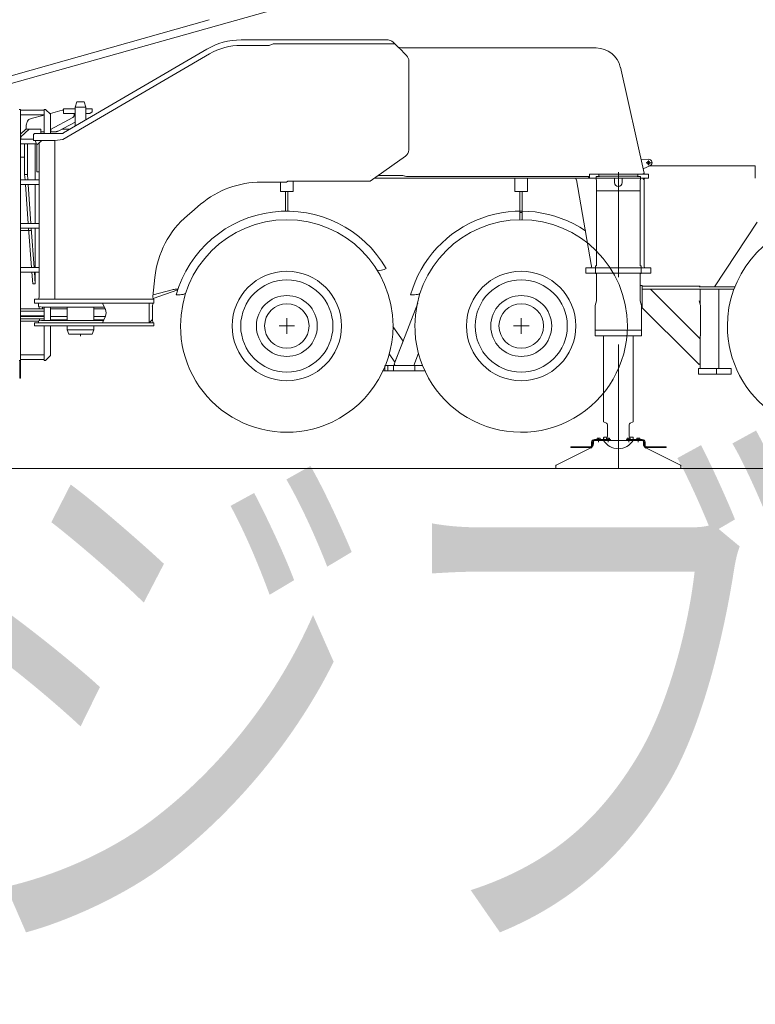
# Model space of a CAD drawing. Extents: x 34350 to 201729, y 12094 to 164960.
# Tile 20 of 70: x 95058 to 99766, y 12552 to 18852. Entities that reach past the tile are written whole.
import ezdxf
from ezdxf.enums import TextEntityAlignment as Align

# ---------------------------------------------------------------- set-up
doc = ezdxf.new("R2010")
doc.units = 0
doc.header["$LTSCALE"] = 150
doc.header["$MEASUREMENT"] = 0
doc.linetypes.add('CENTER', pattern=[50.5, 30, -9, 2.5, -9])
for name, color, linetype in [('11', 251, 'Continuous'), ('200', 7, 'Continuous'), ('5', 94, 'Continuous'), ('607', 7, 'Continuous'), ('611', 7, 'Continuous')]:
    doc.layers.add(name, color=color, linetype=linetype)
doc.styles.get("Standard").update_dxf_attribs({"font": 'txt', "bigfont": 'bigfont'})

# ---------------------------------------------------------------- blocks, each defined once
blk = doc.blocks.new('*G18')
at = {"layer": '11', "color": 251, "linetype": 'Continuous', "lineweight": 9}
for p, q in [((94607.6, 18332.1), (96887.9, 18973.2)), ((94563.2, 18369.6), (96271.9, 18850))]:
    blk.add_line(p, q, dxfattribs=at)

msp = doc.modelspace()

# ---------------------------------------------------------------- linework, layer by layer
at = {"layer": '11', "color": 251, "linetype": 'Continuous', "lineweight": 9}
for p, q in [((96606.6, 18722.7), (96474.9, 18722.7)), ((96681.6, 18722.7), (96606.6, 18722.7)), ((96681.6, 18722.7), (96690, 18722.7)), ((97416.6, 18722.7), (96681.6, 18722.7)), ((97268.9, 18722.7), (97413.2, 18722.7)), ((96255.3, 18663.2), (95339.7, 18127.9)), ((96474.9, 18687.7), (96549.8, 18687.7)), ((96549.8, 18687.7), (96654.1, 18687.7)), ((96654.1, 18687.7), (96681.6, 18697.7)), ((96694.2, 18697.7), (96681.6, 18697.7)), ((96694.2, 18697.7), (97458.2, 18697.7)), ((97435.8, 18697.7), (97458.9, 18697.7)), ((97448.6, 18708.1), (97483.9, 18672.7)), ((97489.9, 18674.8), (97479.6, 18676.6)), ((97483.9, 18673), (97534.3, 18622.7)), ((97502.3, 18672.7), (97489.9, 18674.8)), ((97502.3, 18672.7), (98718.4, 18672.8)), ((98731.3, 18670.8), (98718.4, 18672.8)), ((98748.3, 18670.8), (98731.3, 18670.8)), ((95335.1, 18084.7), (96273, 18633.3)), ((97548.9, 18587.3), (97548.9, 18471.7)), ((99054.2, 17870.8), (98902.5, 18547.4)), ((97548.9, 18471.7), (97548.9, 18019.1)), ((95714.9, 18347.2), (95723.5, 18352.3)), ((95054.6, 18277.1), (95064.6, 18277.1)), ((95064.6, 18277.1), (95064.6, 16672.1)), ((95214.6, 18272.1), (95064.6, 18272.1)), ((95214.6, 18277.1), (95214.6, 18123.1)), ((95224.6, 18277.1), (95214.6, 18277.1)), ((95254.6, 18247.1), (95224.6, 18277.1)), ((95254.6, 18252.3), (95330.2, 18272.1)), ((95330.2, 18272.1), (95338.5, 18272.1)), ((95338.5, 18252.1), (95338.5, 18282.2)), ((95338.5, 18282.2), (95412.6, 18282.2)), ((95424.6, 18326.2), (95412.6, 18293.2)), ((95482.6, 18293.2), (95412.6, 18293.2)), ((95412.6, 18293.2), (95412.6, 18170.5)), ((95470.6, 18326.2), (95424.6, 18326.2)), ((95482.6, 18293.2), (95470.6, 18326.2)), ((95482.6, 18211.4), (95482.6, 18293.2)), ((95482.6, 18282.2), (95522.6, 18282.2)), ((95522.6, 18282.2), (95522.6, 18262.2)), ((95214.6, 18242.1), (95064.6, 18242.1)), ((95131.7, 18220.2), (95214.6, 18241.9)), ((95250.4, 18251.3), (95254.6, 18252.3)), ((95254.6, 18123.1), (95254.6, 18247.1)), ((95398.1, 18227), (95254.6, 18149.9)), ((95412.6, 18252.1), (95338.5, 18252.1)), ((95407.7, 18252.1), (95407.7, 18245.4)), ((95507.6, 18252.1), (95482.6, 18252.1)), ((95522.6, 18262.2), (95507.6, 18252.1)), ((95097.6, 18152.1), (95064.6, 18119.1)), ((95118.6, 18152.1), (95066, 18102.1)), ((95118.6, 18152.1), (95097.6, 18152.1)), ((95100.1, 18152.1), (95100.1, 18171.3)), ((95194.6, 18152.1), (95118.6, 18152.1)), ((95194.6, 18123.1), (95194.6, 18152.1)), ((95257.3, 18135.1), (95257.3, 18151.4)), ((95412.6, 18197.2), (95304.4, 18139.1)), ((95380.1, 18152.1), (95328.6, 18152.1)), ((95066, 18097.1), (95064.6, 18097.1)), ((95064.6, 18057.1), (95064.6, 18087.1)), ((95064.6, 18087.1), (95147.7, 18087.1)), ((95066, 18102.1), (95066, 18087.1)), ((95066, 18087.1), (95066, 18097.1)), ((95152.7, 18123.1), (95147.7, 18118.1)), ((95147.7, 18118.1), (95147.7, 18078.1)), ((95306, 18123.1), (95152.7, 18123.1)), ((95212.8, 18135.1), (95194.6, 18135.1)), ((95214.6, 18135.1), (95212.8, 18135.1)), ((95282.8, 18135.1), (95257.3, 18135.1)), ((95288.9, 18135.1), (95282.8, 18135.1)), ((95283.8, 18078.4), (95335.1, 18084.7)), ((95306, 18123.1), (95328.9, 18123.1)), ((95337.7, 18128.1), (95340.1, 18128.1)), ((95339.7, 18128.1), (95339.7, 18127.9)), ((95340.1, 18128.1), (95339.7, 18128.1)), ((95166.5, 18057.1), (95064.6, 18057.1)), ((95090.1, 17862.1), (95090.1, 18057.1)), ((95107.8, 18057.1), (95107.8, 17862.1)), ((95147.7, 18078.1), (95283.8, 18078.1)), ((95168.8, 18051.5), (95157.7, 18078.1)), ((95157.7, 18078.1), (95195.8, 18078.1)), ((95157.7, 18057.1), (95157.7, 17827.1)), ((95195.8, 18074.1), (95168.8, 18051.5)), ((95168.8, 17878.1), (95168.8, 18051.5)), ((95183.8, 18064), (95183.8, 17076.8)), ((95183.8, 18064), (95183.8, 17878.1)), ((95195.8, 18078.1), (95195.8, 18074.1)), ((95283.8, 18078.1), (95195.8, 18078.1)), ((95195.8, 18078.1), (95195.8, 18074.1)), ((95283.8, 18068.4), (95283.8, 18078.4)), ((95283.8, 18068.1), (95283.8, 18078.1)), ((95283.8, 17861.6), (95283.8, 18068.4)), ((95283.8, 17062.7), (95283.8, 18068.1)), ((95064.6, 17972.1), (95090.1, 17972.1)), ((97527.9, 17978.3), (97302.3, 17818)), ((99083.3, 17959.3), (99034.9, 17957.1)), ((99048, 17898.5), (99094.6, 17918.3)), ((99765.1, 17917), (99081.9, 17917)), ((99765.1, 17837), (99765.1, 17917)), ((95092.7, 17827.1), (95090.1, 17862.1)), ((95107.8, 17862.1), (95090.1, 17862.1)), ((95107.8, 17862.1), (95110.3, 17827.1)), ((95183.8, 17878.1), (95168.8, 17878.1)), ((95182.6, 17827.1), (95182.6, 17878.1)), ((95283.8, 17062.7), (95283.8, 17861.3)), ((97305.5, 17852.7), (97305.5, 17852.7)), ((97330, 17837.7), (97530, 17837.7)), ((97355.3, 17855.7), (97489.9, 17855.7)), ((97509.9, 17855.7), (97355.3, 17855.7)), ((97489.9, 17855.7), (97496.4, 17855.7)), ((97496.4, 17855.7), (97509.9, 17855.7)), ((97523.6, 17851.3), (97509.9, 17855.7)), ((97509.9, 17855.7), (97534.8, 17847.7)), ((97521.7, 17837.7), (97986.5, 17837.7)), ((97534.8, 17847.7), (97523.6, 17851.3)), ((97530, 17837.7), (98704.9, 17837.7)), ((98696.5, 17847.7), (97534.8, 17847.7)), ((97534.8, 17847.7), (98704.9, 17847.7)), ((98227.6, 17752.8), (98227.6, 17837.7)), ((98307.6, 17837.7), (98307.6, 17798.7)), ((98617.4, 17837.7), (98627.1, 17837.7)), ((98620.7, 17827.8), (98617.4, 17837.7)), ((98864.9, 17837.7), (98627.1, 17837.7)), ((98696.5, 17847.7), (98704.9, 17847.7)), ((98704.9, 17837.7), (98696.5, 17847.7)), ((98704.9, 17837.7), (98696.5, 17847.7)), ((98704.9, 17837.7), (98704.9, 17862.7)), ((98704.9, 17862.7), (99066, 17862.7)), ((98704.9, 17852.7), (98704.9, 17862.7)), ((98704.9, 17862.7), (98819.9, 17862.7)), ((98704.9, 17847.7), (98704.9, 17852.7)), ((98704.9, 17847.7), (98704.9, 17837.7)), ((99081.9, 17837.7), (98704.9, 17837.7)), ((98747.9, 17837.7), (98747.9, 17847.7)), ((98747.9, 17847.7), (98764.9, 17847.7)), ((98747.9, 17827.7), (98747.9, 17847.7)), ((98747.9, 17847.7), (98769.9, 17847.7)), ((98764.9, 17847.7), (98764.9, 17862.7)), ((98769.9, 17847.7), (98769.9, 17849.7)), ((98769.9, 17849.7), (99009.9, 17849.7)), ((98864.9, 17809.7), (98864.9, 17837.7)), ((98889.9, 17204), (98889.9, 17876.5)), ((99047.8, 17837.7), (98914.9, 17837.7)), ((98914.9, 17837.7), (98914.9, 17809.7)), ((98959.9, 17862.7), (99047.8, 17862.7)), ((99009.9, 17849.7), (99009.9, 17847.7)), ((99009.9, 17847.7), (99031.9, 17847.7)), ((99014.9, 17847.7), (99014.9, 17862.7)), ((99031.9, 17847.7), (99014.9, 17847.7)), ((99031.9, 17837.7), (99031.9, 17847.7)), ((99031.9, 17847.7), (99031.9, 17827.7)), ((99054.2, 17870.8), (99047, 17866.6)), ((99047, 17866.6), (99054.2, 17870.8)), ((99047, 17866.6), (99047.8, 17862.7)), ((99047.8, 17862.7), (99058, 17862.7)), ((99057.1, 17837.7), (99047.8, 17837.7)), ((99047.8, 17837.7), (99047.8, 17833.7)), ((99047.8, 17833.7), (99055.8, 17827)), ((99055.8, 17827), (99047.8, 17833.7)), ((99058, 17862.7), (99054.2, 17870.8)), ((99055.8, 17827), (99057.1, 17837.7)), ((99066, 17862.7), (99081.9, 17862.7)), ((99081.9, 17862.7), (99081.9, 17837.7)), ((95183.8, 17827.1), (95064.6, 17827.1)), ((95183.8, 17797.1), (95064.6, 17797.1)), ((95113.3, 17547.1), (95094.9, 17797.1)), ((95112.5, 17797.1), (95130.3, 17547.1)), ((95157.7, 17797.1), (95157.7, 17547.1)), ((95182.6, 17547.1), (95182.6, 17797.1)), ((96603.9, 17812.7), (96765.2, 17812.7)), ((96727.6, 17752.8), (96727.6, 17812.7)), ((96765.2, 17812.7), (96773.6, 17817.7)), ((97277.8, 17817.7), (96773.6, 17817.7)), ((96807.6, 17817.7), (96807.6, 17798.7)), ((96807.6, 17798.7), (96807.6, 17752.8)), ((96839.8, 17817.7), (96871.8, 17817.7)), ((97302.3, 17818), (97277.8, 17818)), ((98307.6, 17798.7), (98307.6, 17752.8)), ((98620.7, 17827.8), (98621, 17826.4)), ((98621, 17826.4), (98716.4, 17285.2)), ((98749.9, 17827.7), (98747.9, 17827.7)), ((98749.9, 17757.7), (98749.9, 17827.7)), ((99031.9, 17827.7), (99029.9, 17827.7)), ((99029.9, 17827.7), (99029.9, 17757.7)), ((99055.8, 17275.4), (99055.8, 17827)), ((96807.6, 17752.8), (96727.6, 17752.8)), ((96760.1, 17752.8), (96760.1, 17627)), ((96775.1, 17627), (96775.1, 17752.8)), ((98260.1, 17752.8), (98227.6, 17752.8)), ((98275.1, 17752.8), (98260.1, 17752.8)), ((98260.1, 17752.8), (98260.1, 17568.9)), ((98307.6, 17752.8), (98275.1, 17752.8)), ((98275.1, 17568.9), (98275.1, 17752.8)), ((98779.9, 17757.7), (98749.9, 17757.7)), ((98749.9, 17757.7), (98749.9, 17277.7)), ((99029.9, 17757.7), (98749.9, 17757.7)), ((98999.9, 17757.7), (99029.9, 17757.7)), ((99029.9, 17757.7), (99029.9, 17277.7)), ((96160, 17623), (96216.3, 17670.7)), ((96132.5, 17599.8), (96160, 17623)), ((98275.1, 17618), (98260.1, 17618)), ((95183.8, 17547.1), (95064.6, 17547.1)), ((95183.8, 17517.1), (95064.6, 17517.1)), ((95133.9, 17267.1), (95115.5, 17517.1)), ((95130.9, 17502.1), (95130.9, 17516.9)), ((95132.4, 17517.1), (95150.3, 17267.1)), ((95157.7, 17517.1), (95157.7, 17267.1)), ((95182.6, 17267.1), (95182.6, 17517.1)), ((99505.7, 17141.8), (99777.5, 17556.9)), ((95064.6, 17502.1), (95130.9, 17502.1)), ((95183.8, 17267.1), (95064.6, 17267.1)), ((97645.7, 17283.8), (97642.8, 17285.7)), ((98689.9, 17264.7), (98681, 17264.7)), ((98681, 17264.7), (98681, 17229.7)), ((99098.4, 17264.7), (98689.9, 17264.7)), ((98718.4, 17273.9), (98716.1, 17264.7)), ((98716.1, 17264.7), (98728.1, 17264.7)), ((98716.4, 17285.2), (98718.4, 17273.9)), ((98728.1, 17264.7), (99047.8, 17264.7)), ((98749.9, 17277.7), (98743.9, 17277.7)), ((98743.9, 17277.7), (98743.9, 17227.7)), ((98743.9, 17229.7), (98743.9, 17264.7)), ((99029.9, 17277.7), (99035.9, 17277.7)), ((99035.9, 17277.7), (99035.9, 17227.7)), ((99035.9, 17229.7), (99035.9, 17264.7)), ((99057.3, 17264.7), (99047.9, 17264.7)), ((99055.8, 17275.4), (99057.3, 17264.7)), ((99098.4, 17229.7), (99098.4, 17264.7)), ((95183.8, 17237.1), (95064.6, 17237.1)), ((95141.6, 17162.1), (95136.1, 17237.1)), ((95152.4, 17237.1), (95157.7, 17162.1)), ((95157.7, 17237.1), (95157.7, 17162.1)), ((95182.6, 17073.5), (95182.6, 17237.1)), ((95910.9, 17080.9), (95923.2, 17202.3)), ((98681, 17229.7), (99079.9, 17229.7)), ((98743.9, 17227.7), (98749.9, 17227.7)), ((98743.9, 17227.7), (98749.9, 17227.7)), ((98749.9, 17227.7), (98749.9, 17052.2)), ((98749.9, 17227.7), (98749.9, 17052.2)), ((99029.9, 17227.7), (99029.9, 17225.7)), ((99035.9, 17227.7), (99029.9, 17227.7)), ((99029.9, 17225.7), (99029.9, 17052.2)), ((99029.9, 17225.7), (99029.9, 17052.2)), ((99079.9, 17229.7), (99098.4, 17229.7)), ((95157.7, 17162.1), (95141.6, 17162.1)), ((99029.9, 17152.1), (99038.3, 17152.1)), ((99038.3, 17152.1), (99041.8, 17150.8)), ((99041.8, 17150.8), (99041.8, 17013.3)), ((99041.8, 17147), (99088.1, 17147)), ((99412.6, 17147), (99041.8, 17147)), ((99098.1, 17147), (99106.1, 17147)), ((99637.7, 17142), (99407.6, 17142)), ((95183.8, 17076.8), (95178.6, 17062.7)), ((95912.3, 17062.7), (95910.9, 17080.9)), ((96070.1, 17123.8), (95911.9, 17067.7)), ((95912, 17090.6), (96034.7, 17123.6)), ((96086, 17092), (96060.3, 17092)), ((96060.6, 17127), (96071.2, 17127)), ((97586, 17092), (97560.3, 17092)), ((99094.8, 17127), (99041.8, 17127)), ((99041.8, 17127), (99412.6, 17127)), ((99412.6, 16809.2), (99094.8, 17127)), ((99407.6, 17127), (99631.1, 17127)), ((99532.6, 17127.1), (99412.6, 17127.1)), ((99412.6, 17127.1), (99412.6, 17035.5)), ((99532.6, 16619.5), (99532.6, 17127.1)), ((95167.7, 17062.7), (95152.7, 17062.7)), ((95152.7, 17062.7), (95152.7, 17037.7)), ((95152.7, 17037.7), (95917.4, 17037.7)), ((95917.4, 17062.7), (95167.7, 17062.7)), ((95177.7, 17017.7), (95177.7, 17037.7)), ((95177.7, 17037.7), (95588, 17037.7)), ((95206.7, 17012.6), (95177.7, 17017.7)), ((95178.6, 17062.7), (95195.8, 17062.7)), ((95182.6, 17002.1), (95182.6, 17016.9)), ((95195.8, 17062.7), (95283.8, 17062.7)), ((95203.9, 17013.1), (95203.9, 17012.6)), ((95203.9, 17012.6), (95203.9, 17002.1)), ((95599.8, 17012.6), (95206.7, 17012.6)), ((95214.6, 17012.6), (95214.6, 16927.6)), ((95254.6, 16927.6), (95254.6, 17012.6)), ((95254.6, 17012.1), (95362.8, 17012.1)), ((95889.2, 17062.7), (95283.8, 17062.7)), ((95362.8, 16927.6), (95362.8, 17012.6)), ((95532.6, 17012.6), (95532.6, 16927.6)), ((95532.6, 17012.1), (95600, 17012.1)), ((95607.2, 16996.8), (95588, 17037.7)), ((95588, 17037.7), (95887.3, 17037.7)), ((95875.8, 17062.7), (95889.2, 17062.7)), ((95911.3, 17037.7), (95887.3, 17037.7)), ((95887.3, 16912.6), (95887.3, 17037.7)), ((95887.3, 17037.7), (95887.3, 16912.6)), ((95889.2, 17062.7), (95912.3, 17062.7)), ((95905.3, 17019.7), (95907.3, 17017.7)), ((95907.3, 17017.7), (95911.3, 17037.7)), ((95907.3, 17017.7), (95907.3, 16932.6)), ((95917.4, 17037.7), (95917.4, 17062.7)), ((97606.5, 17037.9), (97454.3, 16647.7)), ((98749.9, 17052.2), (98740.9, 17022.2)), ((98749.9, 17052.2), (98740.9, 17022.2)), ((98740.9, 17022.2), (98740.9, 16864.7)), ((98740.9, 17022.2), (98740.9, 16829.7)), ((99029.9, 17052.2), (99038.9, 17022.2)), ((99029.9, 17052.2), (99038.9, 17022.2)), ((99038.9, 17022.2), (99038.9, 16864.7)), ((99038.9, 17022.2), (99038.9, 16864.7)), ((99038.9, 17013.2), (99358.1, 16694)), ((99407.6, 17052.2), (99416.6, 17022.2)), ((99416.6, 17022.2), (99416.6, 16829.7)), ((99533.3, 17064.5), (99532.6, 17064.5)), ((95064.6, 17002.1), (95214.6, 17002.1)), ((95214.6, 16987.1), (95064.6, 16987.1)), ((95214.6, 16957.1), (95064.6, 16957.1)), ((95214.6, 16952.1), (95064.6, 16952.1)), ((95214.6, 16952.1), (95064.6, 16952.1)), ((95203.9, 17002.1), (95182.6, 17002.1)), ((95362.8, 17002.1), (95254.6, 17002.1)), ((95254.6, 17002.1), (95362.8, 17002.1)), ((95258.6, 16952.1), (95254.6, 16952.1)), ((95362.8, 16952.1), (95254.6, 16952.1)), ((95258.6, 16952.1), (95362.8, 16952.1)), ((95604.3, 17002.1), (95532.6, 17002.1)), ((95532.6, 17002.1), (95604.3, 17002.1)), ((95532.6, 16952.1), (95605.1, 16952.1)), ((95605.1, 16952.1), (95532.6, 16952.1)), ((95587.6, 16912.6), (95607.2, 16954.4)), ((95064.6, 16937.1), (95214.6, 16937.1)), ((95175.7, 16922.1), (95064.6, 16922.1)), ((95152.7, 16892.6), (95152.7, 16912.6)), ((95152.7, 16912.6), (95917.4, 16912.6)), ((95910.3, 16892.6), (95152.7, 16892.6)), ((95177.7, 16924.1), (95197.5, 16927.6)), ((95177.7, 16912.6), (95177.7, 16924.1)), ((95186.1, 16937.1), (95186.1, 16925.6)), ((95186.1, 16937.1), (95186.1, 16925.6)), ((95200.2, 16937.1), (95186.1, 16937.1)), ((95598.2, 16912.6), (95187.3, 16912.6)), ((95197.5, 16927.6), (95594.6, 16927.6)), ((95214.6, 16892.6), (95214.6, 16672.1)), ((95362.8, 16932.1), (95254.6, 16932.1)), ((95254.6, 16702.1), (95254.6, 16892.6)), ((95362.8, 16867.7), (95362.8, 16892.6)), ((95596.7, 16932.1), (95532.6, 16932.1)), ((95532.6, 16892.6), (95532.6, 16878.1)), ((95887.3, 16912.6), (95587.6, 16912.6)), ((95615.4, 16912.6), (95598.2, 16912.6)), ((95887.3, 16912.6), (95907.3, 16932.6)), ((95907.3, 16932.6), (95887.3, 16912.6)), ((95888.7, 16912.6), (95887.3, 16912.6)), ((95905.8, 16912.6), (95888.7, 16912.6)), ((95909.6, 16912.6), (95905.8, 16912.6)), ((95907.3, 16932.6), (95909.6, 16912.6)), ((95917.4, 16892.6), (95910.3, 16892.6)), ((95917.4, 16912.6), (95917.4, 16892.6)), ((96718.1, 16892), (96818.1, 16892)), ((96768.1, 16942), (96768.1, 16842)), ((97511.7, 16794.9), (97447, 16889.6)), ((98218.1, 16892), (98318.1, 16892)), ((98268.1, 16942), (98268.1, 16842)), ((95532.6, 16867.7), (95362.6, 16867.7)), ((95372.7, 16840.6), (95362.8, 16867.7)), ((95522.9, 16840.6), (95372.7, 16840.6)), ((95532.6, 16867.7), (95522.9, 16840.6)), ((95532.6, 16878.1), (95532.6, 16867.7)), ((98740.9, 16864.7), (98774.9, 16864.7)), ((98740.9, 16829.7), (98740.9, 16864.7)), ((98740.9, 16864.7), (99038.9, 16864.7)), ((98740.9, 16829.7), (98740.9, 16864.7)), ((98740.9, 16864.7), (98774.9, 16864.7)), ((99038.9, 16829.7), (98740.9, 16829.7)), ((99038.9, 16829.7), (98740.9, 16829.7)), ((98794.8, 16829.7), (98794.8, 16277.7)), ((98794.9, 16864.7), (98984.9, 16864.7)), ((98984.8, 16277.7), (98984.8, 16829.7)), ((99004.9, 16864.7), (99038.9, 16864.7)), ((99038.9, 16864.7), (99004.9, 16864.7)), ((99038.9, 16864.7), (99038.9, 16829.7)), ((99038.9, 16864.7), (99038.9, 16829.7)), ((99412.6, 16829.6), (99412.6, 16619.5)), ((99416.6, 16864.7), (99416.6, 16829.7)), ((97458.9, 16659.5), (97511.7, 16794.9)), ((99412.6, 16652), (99412.6, 16809.2)), ((95214.6, 16707.1), (95064.6, 16707.1)), ((95224.6, 16672.1), (95254.6, 16702.1)), ((97422.3, 16713), (97458.9, 16659.5)), ((97579.9, 16639.5), (97611, 16719.1)), ((99353.5, 16698.6), (99406.4, 16645.8)), ((95064.6, 16672.1), (95054.6, 16672.1)), ((95059.1, 16672.1), (95059.1, 16557.1)), ((95064.1, 16557.1), (95064.1, 16672.1)), ((95214.6, 16677.1), (95064.6, 16677.1)), ((95214.6, 16672.1), (95224.6, 16672.1)), ((97394.9, 16637.7), (97394.9, 16604.5)), ((97636.3, 16639.5), (97395.7, 16639.5)), ((97414.9, 16639.5), (97414.9, 16604.5)), ((97450.1, 16604.5), (97450.1, 16639.5)), ((97454.3, 16647.7), (97460.6, 16639.5)), ((97460.6, 16639.5), (97579.9, 16639.5)), ((97587.6, 16604.5), (97587.6, 16639.5)), ((98889.8, 16675.4), (98889.8, 16629.5)), ((99406.4, 16645.8), (99412.6, 16652)), ((97380.5, 16604.5), (97652.2, 16604.5)), ((99402.6, 16584.5), (99402.6, 16619.5)), ((99402.6, 16619.5), (99612.6, 16619.5)), ((99612.6, 16584.5), (99402.6, 16584.5)), ((99517.6, 16619.5), (99517.6, 16584.5)), ((99612.6, 16619.5), (99612.6, 16584.5)), ((95059.1, 16557.1), (95064.1, 16557.1)), ((98794.8, 16277.7), (98813.6, 16270.2)), ((98794.8, 16277.7), (98813.6, 16270.2)), ((98819.8, 16261), (98819.8, 16239.4)), ((98819.8, 16261), (98819.8, 16184.7)), ((98959.8, 16239.5), (98959.8, 16261)), ((98959.8, 16184.7), (98959.8, 16261)), ((98966.2, 16270.3), (98984.8, 16277.7)), ((98966.2, 16270.3), (98984.8, 16277.7)), ((98819.8, 16239.4), (98819.8, 16192.8)), ((98819.8, 16192.8), (98819.8, 16184.7)), ((98959.8, 16192.8), (98959.8, 16239.5)), ((98718.9, 16131.7), (98718.9, 16148)), ((98724.9, 16148), (98724.9, 16131.7)), ((98729.9, 16155.4), (98737.9, 16160)), ((98729.9, 16144.3), (98729.9, 16155.4)), ((98729.9, 16138.1), (98729.9, 16144.3)), ((98736.9, 16166), (98838.9, 16166)), ((98838.9, 16160), (98736.9, 16160)), ((98737.9, 16160), (99034.9, 16160)), ((98797.8, 16179.7), (98795.8, 16160)), ((98795.8, 16169.5), (98795.8, 16160)), ((98814.8, 16179.7), (98797.8, 16179.7)), ((98814.8, 16179.7), (98797.8, 16179.7)), ((98838.9, 16166), (98838.9, 16160)), ((98940.9, 16166), (98940.9, 16160)), ((99042.9, 16166), (98940.9, 16166)), ((98940.9, 16160), (99042.9, 16160)), ((98981.8, 16179.7), (98964.8, 16179.7)), ((98983.8, 16179.7), (98964.8, 16179.7)), ((98983.8, 16160), (98983.8, 16179.7)), ((98983.8, 16169.5), (98983.8, 16177.7)), ((98983.8, 16160), (98983.8, 16169.5)), ((99034.9, 16160), (99041.9, 16160)), ((99041.9, 16160), (99049.9, 16155.4)), ((99049.9, 16155.4), (99049.9, 16144.3)), ((99049.9, 16144.3), (99049.9, 16138.1)), ((99054.9, 16148), (99054.9, 16131.7)), ((99060.9, 16131.7), (99060.9, 16148)), ((98492.7, 16001.4), (98713.3, 16111.3)), ((98585, 16113.7), (98585, 16119.7)), ((98585, 16119.7), (98706.9, 16119.7)), ((98706.9, 16113.7), (98585, 16113.7)), ((99066.5, 16111.3), (99287.1, 16001.4)), ((99194.8, 16119.7), (99072.9, 16119.7)), ((99072.9, 16113.7), (99194.8, 16113.7)), ((99194.8, 16113.7), (99194.8, 16119.7)), ((106069.5, 15980), (88408.5, 15980)), ((98489.9, 15980), (98489.9, 15996.9)), ((99289.9, 15980), (98489.9, 15980)), ((99289.9, 15996.9), (99289.9, 15980))]:
    msp.add_line(p, q, dxfattribs=at)
at = {"layer": '11', "color": 251, "linetype": 'CENTER', "lineweight": 9}
for p, q in [((99109.2, 17935.9), (99068.1, 17937.7)), ((99083.3, 17951.4), (99082.1, 17922.2)), ((95447.6, 16840.6), (95447.6, 16826.9)), ((98889.9, 15980), (98889.9, 16773.9)), ((98762.9, 16176.6), (98762.9, 16147.8)), ((98823.9, 16177.2), (98823.9, 16147.8)), ((98955.9, 16177.2), (98955.9, 16147.8)), ((99016.9, 16176.6), (99016.9, 16147.8))]:
    msp.add_line(p, q, dxfattribs=at)
at = {"layer": '11', "color": 251, "linetype": 'Continuous', "lineweight": 9}
for points in [[(95100.1, 18171.3), (95100.4, 18177.8), (95101.4, 18184.4), (95103.2, 18190.9), (95105.7, 18197.1), (95108.9, 18202.9), (95112.7, 18208), (95117.1, 18212.4), (95121.8, 18215.9), (95126.7, 18218.5), (95131.7, 18220.2)], [(95407.7, 18245.4), (95407.6, 18243.1), (95407.3, 18240.8), (95406.8, 18238.5), (95406, 18236.4), (95405.1, 18234.3), (95404, 18232.4), (95402.7, 18230.7), (95401.2, 18229.2), (95399.7, 18228), (95398.1, 18227)], [(95214.6, 18135.2), (95214.4, 18135.2), (95214.2, 18135.1), (95214, 18135.1), (95213.9, 18135.1), (95213.7, 18135.1), (95213.5, 18135.1), (95213.3, 18135.1), (95213.1, 18135.1), (95213, 18135.1), (95212.8, 18135.1)], [(95304.4, 18139.1), (95302.9, 18138.4), (95301.4, 18137.7), (95299.9, 18137.1), (95298.4, 18136.6), (95296.8, 18136.1), (95295.2, 18135.8), (95293.6, 18135.5), (95292, 18135.3), (95290.4, 18135.2), (95288.9, 18135.1)], [(98959.8, 16184.7), (98959.8, 16186), (98959.8, 16187.3), (98959.8, 16188.4), (98959.8, 16189.4), (98959.8, 16190.2), (98959.8, 16191), (98959.8, 16191.6), (98959.8, 16192.2), (98959.8, 16192.6), (98959.8, 16192.8)], [(98795.8, 16177.7), (98795.8, 16177), (98795.8, 16176.3), (98795.8, 16175.5), (98795.8, 16174.7), (98795.8, 16173.9), (98795.8, 16173), (98795.8, 16172.1), (98795.8, 16171.2), (98795.8, 16170.4), (98795.8, 16169.5)]]:
    msp.add_lwpolyline(points, dxfattribs=at)
for centre, radius in [((99082.7, 17937), 10.3), ((96768.1, 16892), 350), ((98268.1, 16892), 350), ((98268.1, 16892), 350), ((96768.1, 16892), 295), ((98268.1, 16892), 295), ((98268.1, 16892), 295), ((96768.1, 16892), 195), ((98268.1, 16892), 195), ((98268.1, 16892), 195), ((96768.1, 16892), 142.5), ((98268.1, 16892), 142.5), ((98268.1, 16892), 142.5)]:
    msp.add_circle(centre, radius, dxfattribs=at)
for centre, radius, start, end in [((96474.9, 18287.7), 435, 89.99928, 120.31265), ((97413.2, 18672.7), 50, 45.01688, 90), ((96474.9, 18287.7), 400, 89.99849, 120.32232), ((98748.3, 18512.8), 158, 12.64336, 90), ((97498.9, 18587.3), 50, 0.00114, 44.99991), ((95329.5, 18132.3), 9.24, -93.63483, -27.20863), ((97498.9, 18019.1), 50, -54.60576, 0), ((99082.7, 17937), 22.2, -57.64716, 88.31883), ((96603.9, 17212.7), 600, 89.99873, 130.2434), ((98889.9, 17809.7), 25, 180, 0), ((96520.1, 17141.8), 600, 130.24356, 174.21352), ((96767.6, 16892), 735, 29.99956, 164.20989), ((98267.6, 16892), 735, 55.88149, 164.20981), ((96767.6, 16892), 680, 0, 180), ((98267.6, 16892), 680, 0, 180), ((98267.6, 16892), 680, 0, 180), ((100267.6, 16892), 680, 102.06622, 180), ((97363.4, 17322.5), 75, -105.20218, -57.09488), ((96060.6, 17027), 100, 89.99808, 105.04546), ((96086, 17167), 75, -90.00162, -62.48303), ((97586, 17167), 75, -90.00162, -62.97), ((95561.9, 16975.6), 50, -25.09348, 25.09949), ((96767.6, 16892), 680, -179.99823, -69.03898), ((96767.6, 16892), 680, -69.03883, 0), ((98267.6, 16892), 680, 179.25202, 0), ((100267.6, 16892), 680, -179.99823, -69.03896), ((98809.8, 16261), 10, 0.00174, 68.1987), ((98809.8, 16261), 10, 0.00172, 68.21331), ((98969.8, 16261), 10, 111.56341, 180), ((98969.8, 16261), 10, 111.57967, 180), ((98706.9, 16131.7), 18, -90, 0), ((98706.9, 16131.7), 12, -90, 0), ((98699.9, 16138.1), 30, -63.52683, 0), ((98736.9, 16148), 18, 90, 180), ((98736.9, 16148), 12, 90, 180), ((98797.8, 16177.7), 2, 90, 180), ((98889.8, 16215.2), 109, -149.58615, -30.41541), ((98814.8, 16184.7), 5, -90, 0), ((98814.8, 16184.7), 5, -89.98251, 0), ((98964.8, 16184.7), 5, 180, -90), ((98964.8, 16184.7), 5, 180, -90), ((98981.8, 16177.7), 2, -0.02185, 90), ((99042.9, 16148), 18, 0, 90), ((99042.9, 16148), 12, 0, 90), ((99079.9, 16138.1), 30, -179.99399, -116.47415), ((99072.9, 16131.7), 18, 180, -90), ((99072.9, 16131.7), 12, 180, -90), ((98494.9, 15996.9), 4.99, 116.39563, 180), ((99284.9, 15996.9), 5, 0.00162, 63.47565)]:
    msp.add_arc(centre, radius, start, end, dxfattribs=at)
at = {"layer": '200', "color": 7, "linetype": 'Continuous', "lineweight": 9}
msp.add_line((95172.5, 17878.1), (95183.8, 17878.1), dxfattribs=at)
at = {"layer": '5', "color": 94, "linetype": 'Continuous', "lineweight": 9}
for p, q in [((98617.5, 17837.7), (98617.5, 17837.2)), ((98696.6, 17847.7), (98696.6, 17847.6))]:
    msp.add_line(p, q, dxfattribs=at)
at = {"layer": '607', "color": 7, "linetype": 'CENTER', "lineweight": 9}
for p, q in [((98762.9, 16173.9), (98762.9, 16166)), ((98823.9, 16173.9), (98823.9, 16166)), ((98955.9, 16173.9), (98955.9, 16166)), ((99016.9, 16173.9), (99016.9, 16166))]:
    msp.add_line(p, q, dxfattribs=at)
at = {"layer": '611', "color": 7, "linetype": 'Continuous', "lineweight": 9}
for p, q in [((98772.4, 16173.9), (98753.4, 16173.9)), ((98753.4, 16173.9), (98753.4, 16166)), ((98753.4, 16166.4), (98772.4, 16166.4)), ((98753.4, 16166), (98772.4, 16166)), ((98762.9, 16166), (98762.9, 16172.8)), ((98772.4, 16166), (98772.4, 16173.9)), ((98833.4, 16173.9), (98814.4, 16173.9)), ((98814.4, 16173.9), (98814.4, 16166)), ((98814.4, 16166.4), (98833.4, 16166.4)), ((98814.4, 16166), (98833.4, 16166)), ((98823.9, 16166), (98823.9, 16172.8)), ((98833.4, 16166), (98833.4, 16173.9)), ((98965.4, 16173.9), (98946.4, 16173.9)), ((98946.4, 16173.9), (98946.4, 16166)), ((98946.4, 16166.4), (98965.4, 16166.4)), ((98946.4, 16166), (98965.4, 16166)), ((98955.9, 16166), (98955.9, 16172.8)), ((98965.4, 16166), (98965.4, 16173.9)), ((99026.4, 16173.9), (99007.4, 16173.9)), ((99007.4, 16173.9), (99007.4, 16166)), ((99007.4, 16166.4), (99026.4, 16166.4)), ((99007.4, 16166), (99026.4, 16166)), ((99016.9, 16166), (99016.9, 16172.8)), ((99026.4, 16166), (99026.4, 16173.9))]:
    msp.add_line(p, q, dxfattribs=at)
for centre, start, end in [((98758.2, 16162.9), 64.34586, 115.66523), ((98767.7, 16162.9), 64.33149, 115.65086), ((98819.2, 16162.9), 64.34758, 115.64913), ((98828.7, 16162.9), 64.33322, 115.66351), ((98951.2, 16162.9), 64.34758, 115.66351), ((98960.7, 16162.9), 64.34758, 115.66351), ((99012.2, 16162.9), 64.33149, 115.65086), ((99021.7, 16162.9), 64.33149, 115.65086)]:
    msp.add_arc(centre, 11, start, end, dxfattribs=at)

# ---------------------------------------------------------------- block references
at = {"color": 7, "linetype": 'Continuous', "lineweight": 9}
msp.add_blockref('*G18', (0, 0), dxfattribs=at)

# ---------------------------------------------------------------- texts
at = {"layer": '11', "color": 251, "linetype": 'Continuous', "lineweight": 9, "width": 0.833333}
msp.add_text('補助ジブ', height=3000, dxfattribs=at).set_placement((89090, 11950), align=Align.BOTTOM_LEFT)

doc.saveas('drawing.dxf')
